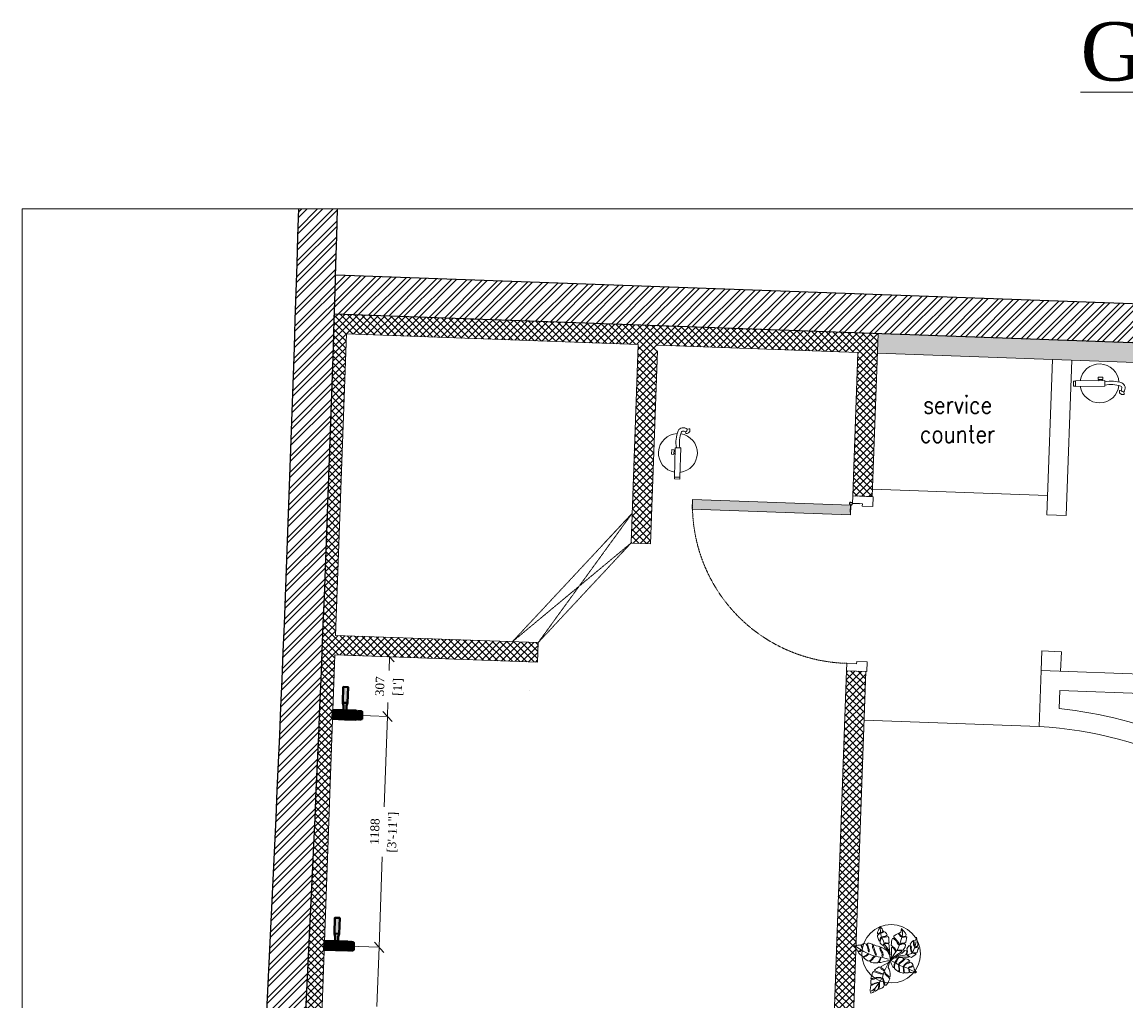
# Model space of a CAD drawing. Header units: millimetres. Extents: x 297264 to 416219, y -77299 to -23696.
# Tile 59 of 256: x 320882 to 326554, y -48457 to -43425. Entities that reach past the tile are written whole.
import ezdxf

# ---------------------------------------------------------------- set-up
doc = ezdxf.new("R2010")
doc.units = ezdxf.units.MM
doc.header["$LTSCALE"] = 2.5
doc.linetypes.add('( Hidden )', pattern=[0.375, 0.25, -0.125])
doc.linetypes.add('HIDDEN2 IDS', pattern=[1.666875, 1.11125, -0.555625])
for name, color, linetype, lineweight in [('CKD Equipments', 252, 'Continuous', 0), ('ELEVATION 1', 143, 'Continuous', 18), ('ELEVATION 3', 23, 'Continuous', 13), ('FURNITURES', 30, 'Continuous', 15), ('HATCH LIGHT', 250, 'Continuous', 0), ('HATCH MEDIUM', 251, 'Continuous', 5), ('L7', 1, 'Continuous', 40), ('ROOM TEXT', 7, 'Continuous', 5), ('SA-GAS', 1, 'Continuous', 40), ('TREES', 55, 'Continuous', 5), ('WALL', 132, 'Continuous', 25)]:
    doc.layers.add(name, color=color, linetype=linetype, lineweight=lineweight)
doc.styles.add('CKD_Dimension Text', font='BOOKOSI.TTF')
doc.styles.add('MTEXT', font='romans.shx', dxfattribs={"width": 0.85})
doc.dimstyles.new('CKD-Dimensions', dxfattribs={"dimtxt": 45, "dimasz": 50, "dimexe": 0, "dimexo": 20, "dimgap": 20, "dimtad": 0, "dimdec": 0, "dimzin": 4, "dimdsep": 46, "dimtxsty": 'CKD_Dimension Text', "dimblk": 'OBLIQUE', "dimcen": 12, "dimclrd": 150, "dimclre": 150, "dimclrt": 7, "dimadec": 0, "dimazin": 2, "dimtfac": 1, "dimtdec": 0, "dimtofl": 0, "dimtmove": 1, "dimatfit": 2, "dimfxl": 1, "dimtfillclr": 7, "dimtolj": 1, "dimtzin": 0, "dimlwd": -1, "dimlwe": -1, "dimarcsym": 0})

# ---------------------------------------------------------------- blocks, each defined once
blk = doc.blocks.new('*U86')
h = blk.add_hatch(color=252)
h.paths.add_polyline_path([(-0.002499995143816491, 0.0152739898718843, 0.7248630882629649), (-0.002499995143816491, 1.231393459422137e-14), (-0.002499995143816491, -0.03600251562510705), (-0.0004999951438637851, -0.03600251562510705), (-0.0004999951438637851, -0.0003832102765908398, 1.209795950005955)])
h.paths.add_polyline_path([(-0.006035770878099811, 0.007636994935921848, -1), (0.006035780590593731, 0.007636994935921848, -1)], flags=16)
blk.add_hatch(color=252).paths.add_polyline_path([(0.007637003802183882, 0.0101369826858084, -0.06360995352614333), (0.008020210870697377, 0.008136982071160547), (0.0436395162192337, 0.00813692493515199), (0.04363951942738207, 0.01013692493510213)])
blk.add_lwpolyline([(-0.002518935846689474, 0.01526776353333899, 0.7239173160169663), (-0.002499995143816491, 1.231393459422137e-14), (-0.002499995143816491, -0.03600251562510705), (-0.0004999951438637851, -0.03600251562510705), (-0.0004999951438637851, -0.0003832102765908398, 1.209795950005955), (-0.002499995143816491, 0.0152739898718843)], format="xyb")
blk.add_lwpolyline([(0.008020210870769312, 0.008136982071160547), (0.0436395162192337, 0.00813692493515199), (0.04363951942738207, 0.01013692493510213), (0.007637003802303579, 0.0101369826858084)])
blk.add_circle((4.85624696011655e-09, 0.007636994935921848), 0.006035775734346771)
blk = doc.blocks.new('*U96')
at = {"true_color": 0xffffff}
h = blk.add_hatch(color=7, dxfattribs=at)
h.dxf.hatch_style = 1
h.paths.add_polyline_path([(-47.52017644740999, -8.520233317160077), (-47.52017644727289, -821.9995470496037), (-97.52017644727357, -821.9995470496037), (-97.52017644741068, -8.520233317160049)])
for points in [[(-849.9994901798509, 50.99999999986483), (-849.9994901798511, 104.9994955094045), (-899.9994901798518, 104.9994955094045), (-899.9994901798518, -1.370974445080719e-10), (-860.9994901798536, -1.370974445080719e-10), (-860.9994901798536, 50.99999999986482), (-849.9994901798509, 50.99999999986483)], [(-50.00000000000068, 51.00000000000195), (-50.00000000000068, 104.9994955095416), (0, 104.9994955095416), (0, 0), (-38.99999999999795, 1.4210854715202e-14), (-38.99999999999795, 51.00000000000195), (-50.00000000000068, 51.00000000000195)]]:
    blk.add_lwpolyline(points)
blk.add_lwpolyline([(-47.52017644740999, -8.520233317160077), (-47.52017644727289, -821.9995470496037), (-97.52017644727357, -821.9995470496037), (-97.52017644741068, -8.520233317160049)], close=True)
at = {"color": 8, "linetype": 'HIDDEN2 IDS', "ltscale": 0.5}
blk.add_arc((-47.4982836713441, -8.467726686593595), 813.5355836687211, 179.4693141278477, 269.9984581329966, dxfattribs=at)
at = {"xscale": 1000, "yscale": 1000, "zscale": 1000, "rotation": 180}
blk.add_blockref('*U86', (-39.49996670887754, -0.3832099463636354), dxfattribs=at)
blk = doc.blocks.new('fe')
at = {"color": 1}
for p, q in [((-120.1766559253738, 44.70558930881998), (-121.9439615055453, 54.24889229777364)), ((-105.5614104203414, 35.20471108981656), (-98.87035802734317, 37.24250937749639))]:
    blk.add_line(p, q, dxfattribs=at)
for points in [[(-22.06789544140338, 14.16045847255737), (128.9422092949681, 14.16045847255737), (128.9422092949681, -14.16045847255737), (-22.06789544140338, -14.16045847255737)], [(128.9422092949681, 13.24089506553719), (138.3485272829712, 13.24089506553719), (138.3485272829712, -13.24089506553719), (128.9422092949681, -13.24089506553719)], [(-11.98682391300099, -20.0721128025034), (11.98682391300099, -20.0721128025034), (11.98682391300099, -32.14981809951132), (-11.98682391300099, -32.14981809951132)], [(-8.052146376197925, -14.16045847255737), (8.052146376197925, -14.16045847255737), (8.052146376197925, -20.0721128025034), (-8.052146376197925, -20.0721128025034)]]:
    blk.add_lwpolyline(points, close=True, dxfattribs=at)
for centre, radius, start, end in [((-119.0950228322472, 54.7764816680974), 2.897378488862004, 111.4977863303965, 190.4916351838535), ((-113.8758932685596, 41.52544804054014), 17.13919037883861, 353.9086583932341, 111.4977863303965), ((4.784059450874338, 0), 100, 8.140707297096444, 173.3120532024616), ((-87.77755919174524, 23.6440291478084), 38.64312080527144, 146.9734630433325, 188.4435724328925), ((-101.5939094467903, 21.59307063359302), 24.67537348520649, 188.4435724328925, 251.1420191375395), ((-117.3282643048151, 33.09549404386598), 11.95439864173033, 10.16238508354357, 103.7845410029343), ((-87.77755919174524, 23.6440291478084), 21.21119354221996, 146.9734630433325, 188.4435724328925), ((-101.5939094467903, 21.59307063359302), 7.24344622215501, 188.4435724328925, 251.1420191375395), ((-53.43427734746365, 152.4164030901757), 146.6477502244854, 249.8567409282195, 282.3503720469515), ((-99.71449078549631, 40.01419514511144), 2.897378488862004, 286.9384141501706, 353.9086583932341), ((-54.14073894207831, 149.9862411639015), 161.5506348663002, 249.9338390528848, 281.4510814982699), ((4.784059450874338, 0), 100, 183.6163695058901, 351.8592927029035)]:
    blk.add_arc(centre, radius, start, end, dxfattribs=at)
blk = doc.blocks.new('sdfvx')
at = {"layer": 'TREES'}
for p, q in [((2.86361204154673, 3.21350058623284), (23.73006125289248, -7.450467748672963)), ((23.73006125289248, -7.450467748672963), (56.91737611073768, -26.32399523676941)), ((56.91737611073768, -26.32399523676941), (77.69897901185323, -35.44267033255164)), ((77.69897901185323, -35.44267033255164), (104.4082512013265, -43.87995524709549)), ((104.4082512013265, -43.87995524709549), (135.6654313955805, -59.10325100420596)), ((135.6654313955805, -59.10325100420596), (160.2256677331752, -69.68472845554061))]:
    blk.add_line(p, q, dxfattribs=at)
for points in [[(-1.311514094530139, 38.92972212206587), (-10.18105905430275, 63.84178030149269), (-20.10781587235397, 72.73270872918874), (-38.51009541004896, 89.06188571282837), (-41.00375610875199, 94.81125571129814), (-39.95501727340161, 99.22217654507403), (-37.27780286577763, 106.3019538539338), (-39.71516043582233, 109.5550929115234), (-43.78725724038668, 101.4316020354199), (-47.33390058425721, 96.9648959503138), (-51.68741337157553, 101.3227528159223), (-56.33076659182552, 106.5515860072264), (-63.76170922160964, 112.5956916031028), (-64.33504865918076, 123.0454583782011), (-61.424304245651, 131.750439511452), (-57.40851056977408, 142.3701613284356), (-57.86709755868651, 150.7299625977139), (-62.51677031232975, 147.2511340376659), (-63.10268564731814, 140.285516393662), (-66.71195165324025, 129.6073794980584), (-69.91037571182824, 124.6759726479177), (-73.0441718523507, 128.8585132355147), (-76.69494113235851, 140.9945287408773), (-81.1005205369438, 153.6537210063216), (-79.58471439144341, 161.3151002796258), (-71.04017900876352, 168.7959341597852), (-62.37895638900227, 177.0893292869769), (-67.7228996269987, 177.4425510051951), (-73.12940235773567, 171.5842809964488), (-80.68134650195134, 171.0106802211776), (-79.85981813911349, 182.5040589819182), (-74.73891203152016, 195.0384605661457), (-69.73484139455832, 206.7602703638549), (-65.60221224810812, 218.192583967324), (-52.07883578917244, 202.5644181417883), (-49.18072314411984, 193.8541265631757), (-45.23380849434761, 189.5546949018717), (-48.25917171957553, 182.9396082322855), (-55.81326935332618, 179.4634602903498), (-58.1985749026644, 174.4151623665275), (-51.5744312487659, 177.1956095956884), (-43.20720780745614, 180.5549172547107), (-40.12547828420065, 184.6737120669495), (-32.80914716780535, 180.7195517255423), (-24.68177326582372, 173.7459938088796), (-18.76455375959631, 162.9430662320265), (-29.34193159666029, 155.7543889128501), (-42.00637929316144, 154.2566055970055), (-50.89481238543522, 153.0456683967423), (-51.07211702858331, 148.9241929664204), (-42.30037847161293, 149.322518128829), (-31.90238100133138, 149.4872135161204), (-21.44385118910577, 152.9607316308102), (-15.11163098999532, 153.7095978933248), (-10.00545426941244, 145.9260678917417), (-8.329155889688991, 134.4884337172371), (-9.380048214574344, 127.1749657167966), (-7.470219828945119, 117.3625353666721), (-13.92135852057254, 112.8985200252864), (-26.64210934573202, 113.8969676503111), (-32.91594339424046, 113.5544277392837), (-32.97641256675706, 110.2455440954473), (-27.10916935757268, 110.646560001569), (-14.04021384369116, 109.1833100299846), (-8.172970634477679, 109.584325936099), (-7.19934529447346, 90.36852299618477), (-5.877515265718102, 70.68791770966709), (-1.82647467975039, 49.78576445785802)], [(165.2719896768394, 149.4050893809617), (168.0412583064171, 135.6687579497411), (170.3002898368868, 123.2006444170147), (173.6174930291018, 104.0027203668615), (174.1797136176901, 97.3441744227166), (162.8334602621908, 88.85495952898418), (155.3896734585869, 86.38274740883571), (153.3315898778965, 82.63064340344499), (157.8675081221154, 82.48481838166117), (165.2399933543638, 84.46132247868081), (171.4092120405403, 88.63464510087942), (176.3699911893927, 87.92181710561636), (177.7106247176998, 79.63350640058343), (174.0192479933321, 71.56230554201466), (168.4783153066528, 54.14323677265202), (162.5228676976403, 51.45710926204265), (150.8280943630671, 51.11364554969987), (141.0490055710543, 53.53078862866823), (137.7875849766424, 51.97551327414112), (142.0385715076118, 49.84676486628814), (155.0765259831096, 45.44338211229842), (163.0137867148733, 44.30285529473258), (160.9557031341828, 40.55075128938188), (154.2191613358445, 35.95299534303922), (144.2211916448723, 29.7999132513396), (134.0808302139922, 22.6553847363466), (122.4599133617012, 26.34914407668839), (113.0395495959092, 34.78649451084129), (105.244758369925, 36.91850841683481), (109.2107985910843, 32.80673504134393), (116.1533276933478, 28.26731363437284), (115.5122112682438, 23.80559634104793), (108.8495186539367, 23.24501265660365), (87.09071751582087, 23.33571784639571), (50.44957893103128, 25.56490702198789), (31.88103775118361, 26.71515929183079), (52.65531230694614, 37.39151804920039), (75.6276555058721, 49.26994274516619), (91.72870800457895, 66.18355778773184), (103.0672334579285, 64.0482885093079), (104.2653974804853, 54.76849071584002), (97.80613725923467, 41.5292146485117), (99.57673421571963, 39.75688023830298), (106.3870620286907, 48.39186936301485), (109.0176490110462, 59.65142662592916), (105.8351169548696, 69.21636371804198), (104.4944834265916, 77.50467442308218), (110.0303135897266, 87.84076392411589), (118.0464628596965, 97.82044955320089), (126.7596520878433, 91.50863281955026), (127.1029990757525, 76.27991249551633), (130.8476107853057, 60.05644971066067), (135.3097503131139, 55.87344230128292), (133.8292653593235, 66.71172003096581), (131.9950947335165, 78.61283059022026), (132.5700752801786, 89.66175821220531), (128.7490521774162, 98.30648291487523), (124.6430900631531, 104.968233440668), (130.5324722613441, 114.2415611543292), (137.7676609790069, 122.3095473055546), (142.4486741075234, 126.6967142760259), (147.1905723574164, 117.4136611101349), (147.1777492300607, 99.70624846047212), (150.4314419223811, 90.63703964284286), (152.3496813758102, 96.9391614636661), (151.227850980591, 113.7976566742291), (150.3120783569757, 121.51896440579), (146.8446777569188, 129.100917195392), (156.6263214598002, 130.225289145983), (161.3047092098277, 131.0709512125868)], [(-226.3925311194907, 96.29935904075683), (-222.4654913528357, 90.63831571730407), (-218.0922489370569, 84.28750535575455), (-214.3365367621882, 76.70487013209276), (-209.3480222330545, 68.50492093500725), (-205.8379376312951, 62.27814009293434), (-199.3023901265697, 61.77919851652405), (-192.4570504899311, 63.43669180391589), (-184.9919224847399, 69.40697365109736), (-184.1929219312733, 65.77070567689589), (-190.2394092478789, 60.4769138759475), (-199.6742223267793, 59.19150914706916), (-200.2939402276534, 54.87871046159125), (-197.0295536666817, 50.00779412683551), (-188.9581228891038, 41.80502143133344), (-182.0574470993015, 34.65086800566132), (-173.8000297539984, 27.74192986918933), (-164.1173309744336, 30.75244391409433), (-154.8661758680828, 33.8249676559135), (-147.9566012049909, 38.99474006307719), (-141.9101211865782, 44.2884810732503), (-137.8422882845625, 41.94323428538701), (-144.9377790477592, 35.47961719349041), (-151.7854472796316, 30.74117033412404), (-159.8038704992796, 27.05134274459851), (-164.9229649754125, 25.14580054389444), (-168.4397534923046, 22.12968016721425), (-163.3870817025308, 17.44196942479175), (-150.8781807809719, 6.400614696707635), (-141.0162698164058, 1.462072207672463), (-132.0771649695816, -0.702802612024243), (-118.8754827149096, 8.404856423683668), (-112.4549123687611, 19.36725050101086), (-103.6309183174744, 28.66378237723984), (-97.71283058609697, 26.93300581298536), (-106.5346296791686, 20.7174985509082), (-112.0300726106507, 10.0623395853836), (-119.2495025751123, 2.736193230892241), (-124.8644389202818, -2.619557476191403), (-124.6209990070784, -7.056385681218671), (-118.4572837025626, -10.14301662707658), (-108.5311450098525, -11.56933078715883), (-96.63080498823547, -11.51859467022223), (-81.27790417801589, -11.963966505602), (-74.49001788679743, -4.575810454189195), (-66.77255109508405, 9.281569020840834), (-61.95434987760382, 21.35460219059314), (-59.86298373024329, 14.45129063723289), (-66.71728540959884, 0.4699324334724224), (-70.11232238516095, -4.764632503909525), (-71.84090343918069, -7.597587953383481), (-69.992899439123, -10.06403063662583), (-59.20134480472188, -8.533410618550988), (-44.64743724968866, -5.34246368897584), (-36.44528558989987, -3.439765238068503), (-25.8374593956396, -0.1220160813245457), (-18.19093154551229, 0.9801830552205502), (-0.1246812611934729, 1.025312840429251), (-1.286474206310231, 14.39779702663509), (-2.260163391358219, 32.14509972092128), (-6.445294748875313, 42.87077938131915), (-12.97413833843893, 52.61262217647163), (-16.7895692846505, 62.84490567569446), (-27.51244310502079, 70.98850229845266), (-39.34628997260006, 77.53100899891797), (-56.60471859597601, 86.17349640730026), (-59.32032619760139, 82.6020310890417), (-58.71176529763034, 71.50994024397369), (-53.10804912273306, 61.46086233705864), (-47.62820897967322, 50.54919425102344), (-45.41734941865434, 38.34647443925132), (-46.34911028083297, 28.79632798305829), (-49.61802039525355, 27.50526613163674), (-52.69874898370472, 30.58906345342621), (-50.90156488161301, 43.09619487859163), (-57.05857627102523, 55.42572704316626), (-61.18393298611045, 63.50164672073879), (-64.81125287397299, 78.10879951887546), (-64.18708188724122, 88.58358651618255), (-76.39276825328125, 92.53835305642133), (-88.59851778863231, 96.49318051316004), (-100.6802576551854, 101.3105271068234), (-104.6905667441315, 97.92510100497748), (-104.819029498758, 90.90059355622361), (-99.15997717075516, 72.03986893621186), (-94.17372806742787, 60.75890525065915), (-90.23435792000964, 51.38915101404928), (-86.54499796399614, 37.21325272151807), (-91.29451836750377, 34.81443619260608), (-97.07969755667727, 49.73165772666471), (-102.7410007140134, 65.5114694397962), (-110.9296667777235, 82.0946140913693), (-111.5382349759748, 93.18665414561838), (-109.8672555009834, 101.7502418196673), (-113.6252258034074, 106.2519133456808), (-126.6320930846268, 110.7620248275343), (-132.5501103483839, 112.4927912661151), (-142.2306214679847, 112.5632510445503), (-145.3158031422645, 109.4850600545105), (-141.1905168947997, 101.4091505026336), (-139.0415564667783, 88.7751559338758), (-133.3803164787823, 72.99540513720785), (-132.5858394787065, 63.19715897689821), (-133.3914734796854, 57.59051560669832), (-136.7820646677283, 58.51788819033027), (-138.6256155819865, 67.14631918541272), (-142.0073078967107, 80.39761760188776), (-145.6346277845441, 95.0047704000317), (-151.6698803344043, 105.1159087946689), (-161.469892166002, 110.4857260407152), (-166.8966542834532, 109.5047837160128), (-174.915007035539, 105.8149460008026), (-180.2842526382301, 99.10327999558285), (-175.6698284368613, 85.23467773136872), (-179.4345099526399, 80.49339724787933), (-180.9084163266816, 88.62854378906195), (-184.6022293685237, 96.64245376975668), (-187.3730953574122, 101.8826758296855), (-194.7120187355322, 99.85593773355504), (-204.51647635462, 99.0638174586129), (-210.9302723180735, 97.34431447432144), (-219.4997399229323, 99.0158540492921)], [(165.1122014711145, -71.19605071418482), (159.6348838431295, -74.08447243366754), (154.6325227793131, -75.2957577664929), (145.4412452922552, -74.29670194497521), (134.3576304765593, -73.02573096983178), (125.4364802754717, -72.38715459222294), (121.158650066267, -68.55571661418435), (120.5327485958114, -61.71067725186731), (119.4573196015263, -53.51428391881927), (116.3941203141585, -52.43074432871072), (117.7865569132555, -58.42098873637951), (117.9611807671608, -66.16622695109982), (116.4246807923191, -72.3789326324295), (113.3145938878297, -73.86207220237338), (106.1497755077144, -74.44091214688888), (99.25508441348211, -75.38023153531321), (93.80304759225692, -75.24019343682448), (87.54404403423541, -69.51570281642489), (86.65135993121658, -57.80715969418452), (86.11770960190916, -48.08024363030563), (85.67295846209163, -39.97452597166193), (81.70728170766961, -40.69134342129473), (82.19404441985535, -52.98493864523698), (84.03283401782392, -64.82937842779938), (85.55953333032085, -72.12562369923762), (85.96225830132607, -76.04356537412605), (83.93413416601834, -76.71713097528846), (73.97783104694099, -74.3214900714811), (65.64374526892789, -71.83723408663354), (57.62507253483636, -69.39830066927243), (58.12809191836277, -59.1770183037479), (57.73196389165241, -46.25317024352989), (56.07258912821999, -35.39950340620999), (56.30229210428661, -29.32068458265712), (53.87151346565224, -26.07631863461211), (52.06655123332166, -29.67708350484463), (53.04981415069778, -40.75526208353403), (55.16031829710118, -50.70876060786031), (54.83844924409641, -59.6693646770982), (51.13796056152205, -67.50115737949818), (47.03968612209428, -64.66051259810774), (41.68148770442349, -59.38717709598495), (33.7096952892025, -54.38161530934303), (25.83007624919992, -46.494217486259), (25.97413962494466, -34.2912673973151), (29.22828260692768, -20.6052285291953), (28.51348194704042, -12.13899076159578), (25.80764410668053, -15.28859038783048), (24.85661399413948, -21.9070879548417), (24.0834673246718, -31.76789087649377), (22.9981744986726, -37.08038757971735), (23.31032065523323, -41.62869379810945), (20.47188512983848, -41.22083119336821), (16.64533253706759, -36.48919436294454), (11.42466372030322, -28.01887607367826), (8.681661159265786, -20.22624457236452), (3.957563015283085, -10.54051976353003), (0, 0), (6.899559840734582, 7.693825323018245), (15.73507044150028, 13.17938021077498), (21.95697974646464, 18.397110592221), (29.34816374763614, 20.55179583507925), (39.66676022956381, 20.67746073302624), (45.97272187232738, 17.51963914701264), (43.21999641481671, 11.80336036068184), (36.54521493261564, 3.433959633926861), (32.2155651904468, -2.055726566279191), (31.26620010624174, -6.422762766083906), (37.25841373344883, -7.283800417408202), (41.9486918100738, -1.524269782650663), (48.58304898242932, 13.28442921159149), (52.68785719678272, 19.4497517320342), (56.87997733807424, 21.7424551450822), (65.2157354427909, 21.50971131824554), (74.99248279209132, 20.10486361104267), (81.52487322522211, 18.52282640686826), (84.85494020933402, 12.57587451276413), (78.63135857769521, 5.106631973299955), (66.0080473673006, -4.338096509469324), (57.21622796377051, -11.75996601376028), (54.59770205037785, -18.78218474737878), (56.71313811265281, -21.98123825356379), (62.66659245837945, -14.15151627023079), (71.0524977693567, -7.314648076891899), (79.61795155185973, -1.468623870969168), (86.60808290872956, 6.855515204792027), (92.01968812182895, 13.15472458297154), (97.60758221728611, 13.96015711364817), (106.6629951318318, 12.01557987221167), (113.2842993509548, 8.812445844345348), (122.3276488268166, -2.14704995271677), (113.4087759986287, -6.002404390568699), (97.0898375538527, -16.52447043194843), (89.33468786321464, -23.45197363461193), (85.41102997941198, -28.356617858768), (84.055680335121, -33.30864524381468), (88.96753305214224, -32.72773458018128), (94.2902317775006, -24.80737758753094), (105.1101826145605, -16.71189169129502), (114.6201327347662, -13.25333722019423), (125.3479101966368, -8.03968736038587), (133.0059545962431, -10.74846521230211), (138.6342098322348, -16.38227003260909), (142.1001340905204, -21.38375129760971), (143.1823083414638, -27.89596717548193), (131.4127104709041, -33.0366892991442), (120.8660833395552, -36.98966086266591), (114.1039899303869, -41.48644248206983), (116.8955378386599, -44.46098424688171), (124.5131579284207, -40.73046383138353), (131.9949134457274, -37.94546483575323), (142.497927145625, -32.05613799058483), (145.7859679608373, -33.81531390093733), (147.3142691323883, -38.86003688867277), (150.9548172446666, -51.6067563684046), (157.4370604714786, -60.2584055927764), (163.3337706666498, -68.50420201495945)], [(-123.2780142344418, -201.73489769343), (-115.2066815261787, -199.7805871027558), (-109.679582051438, -197.4606886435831), (-103.9333349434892, -193.6151769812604), (-101.8925801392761, -186.6421274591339), (-99.5596147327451, -177.6349980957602), (-96.57946418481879, -178.582241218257), (-97.67552549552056, -186.2100534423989), (-96.1515603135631, -190.0621558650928), (-92.95226943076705, -189.4838365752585), (-86.11519559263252, -185.2761035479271), (-79.49732525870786, -182.5938720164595), (-75.71347223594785, -177.9474132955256), (-74.03284148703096, -166.2514108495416), (-71.84071886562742, -150.9957864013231), (-70.59851701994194, -142.3509393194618), (-67.76186178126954, -140.6824777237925), (-66.8929615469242, -145.4785380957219), (-68.23920510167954, -160.5870250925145), (-71.64019549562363, -175.7915444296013), (-68.37040910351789, -178.33745741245), (-59.49758831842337, -173.5302441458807), (-52.87971798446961, -170.8480126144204), (-46.69770179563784, -167.5841867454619), (-41.82300744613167, -162.5754050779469), (-39.41690130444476, -153.0597684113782), (-41.87760970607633, -137.6545829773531), (-45.21259385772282, -124.7189077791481), (-50.00104038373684, -111.0553116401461), (-48.7614910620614, -106.0432549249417), (-45.56477493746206, -109.097685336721), (-43.53461563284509, -116.655695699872), (-39.47157403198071, -128.1389361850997), (-33.81150428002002, -142.9658124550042), (-33.57289122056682, -152.9110346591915), (-25.72076931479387, -152.4822763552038), (-17.45219552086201, -141.1643378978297), (-13.6438305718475, -135.9658892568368), (-10.3906131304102, -128.1655226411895), (-3.772055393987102, -112.7635312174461), (-12.25726236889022, -100.034499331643), (-20.98004995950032, -93.42659581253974), (-31.44167332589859, -83.09999390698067), (-34.48959639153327, -75.39573827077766), (-35.2854968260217, -70.09115034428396), (-32.08878799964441, -73.14563154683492), (-28.02317164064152, -80.99612233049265), (-18.28695319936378, -89.14236858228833), (-7.752189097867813, -98.96046318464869), (-2.447023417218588, -101.7988972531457), (-1.28046659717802, -97.29531730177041), (-1.050730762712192, -81.23869500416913), (-2.78338171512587, -64.38107485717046), (-6.191436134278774, -51.95391708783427), (-12.79871096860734, -40.10508873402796), (-11.55650912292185, -31.46024165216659), (-1.794020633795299, -3.278858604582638), (-15.61432344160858, -12.7114610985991), (-30.08703137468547, -19.45518038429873), (-56.75696432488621, -34.4172122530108), (-57.04924539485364, -36.45128196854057), (-52.39048992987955, -45.62321915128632), (-38.47434044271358, -56.13844028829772), (-36.44418113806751, -63.69645065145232), (-41.67628384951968, -60.34954994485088), (-56.39363152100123, -51.79527082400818), (-64.24902534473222, -39.56886256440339), (-70.28232624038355, -38.18290387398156), (-71.02009217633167, -37.84993891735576), (-73.43187350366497, -39.17785118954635), (-84.85136062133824, -46.36029616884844), (-93.43426296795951, -51.87426942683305), (-98.30895001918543, -56.8830003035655), (-95.55066279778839, -62.98858607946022), (-83.63020154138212, -66.77753831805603), (-70.32934817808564, -71.80292892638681), (-53.53949032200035, -77.84862944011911), (-46.27186008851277, -81.48802069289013), (-49.47115097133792, -82.06633998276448), (-63.28358127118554, -80.60066283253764), (-81.60004223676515, -74.33554868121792), (-99.8434402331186, -67.56196789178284), (-106.5317283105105, -67.11992648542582), (-111.6987037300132, -74.16277786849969), (-116.5081930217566, -89.5612709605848), (-120.7331274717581, -100.8916754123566), (-122.1214698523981, -110.5535573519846), (-110.5611399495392, -109.6196074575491), (-88.89129729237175, -103.3910471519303), (-71.2245889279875, -103.3344877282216), (-59.30155291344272, -103.4906902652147), (-60.39496899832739, -107.4857629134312), (-73.26269850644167, -106.6747976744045), (-86.56884961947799, -108.9149370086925), (-101.7669697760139, -113.4783514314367), (-115.0731208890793, -115.7184907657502), (-121.6204957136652, -121.5249545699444), (-122.7922798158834, -133.294074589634), (-123.0924333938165, -146.2264239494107), (-109.4235761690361, -145.0764370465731), (-97.13253629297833, -139.0572620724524), (-81.93441613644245, -134.4938476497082), (-73.28374127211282, -135.7368869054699), (-83.60981960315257, -138.9243100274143), (-99.89869602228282, -143.8499559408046), (-113.4267177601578, -151.2484887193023), (-121.9338973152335, -152.6211541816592), (-124.1990197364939, -168.3853061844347), (-126.0988539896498, -181.6068101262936), (-127.3410558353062, -190.251657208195), (-125.454391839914, -195.1939628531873)]]:
    blk.add_lwpolyline(points, close=True, dxfattribs=at)
for points in [[(-7.681071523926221, 66.80012284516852), (-34.49221871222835, 102.5841648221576), (-43.18869554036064, 125.8125939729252), (-58.32790850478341, 156.1872268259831), (-62.14333606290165, 181.6171411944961), (-63.40039723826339, 210.4116736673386)], [(2.172293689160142, 10.23895839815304), (5.01913619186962, 26.52723592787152), (7.723509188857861, 41.82402636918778), (8.443506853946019, 57.40590531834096), (7.250515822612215, 73.76867225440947), (6.690913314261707, 83.96867231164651), (10.94444745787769, 85.38138814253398), (20.79221974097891, 79.91849897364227), (26.66877881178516, 71.48441403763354), (30.34733240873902, 61.84820224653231), (35.23942806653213, 64.18112034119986), (32.33935057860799, 72.1875064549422), (26.81896892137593, 83.1003345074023), (15.1293685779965, 89.83983993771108), (6.347495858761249, 99.19740276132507), (6.922546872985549, 110.2463202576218), (7.072673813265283, 121.8623016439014), (9.06469198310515, 132.2016058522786), (13.89072952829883, 141.121774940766), (20.97827574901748, 141.115304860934), (36.27781666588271, 127.7853236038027), (43.99364888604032, 114.533107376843), (50.78859866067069, 101.9191688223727), (54.90221820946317, 105.8819125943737), (50.79880370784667, 116.0851273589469), (43.79021649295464, 127.2117997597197), (30.54621154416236, 140.7524207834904), (22.18927019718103, 149.542970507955), (22.26567429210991, 157.1216577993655), (29.78318394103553, 163.6311640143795), (36.94451617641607, 167.6619271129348), (48.85554503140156, 173.0341110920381), (57.85104789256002, 165.1637636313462), (64.2923824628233, 153.6126477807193), (70.59896813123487, 151.694478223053), (68.9021571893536, 157.5040458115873), (61.04123738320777, 166.2233208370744), (53.95879368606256, 173.3127701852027), (55.37838622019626, 176.1446618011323), (65.72989334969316, 181.234880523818), (68.50287937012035, 193.4859350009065), (70.14128233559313, 204.8880619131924), (77.57734853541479, 196.7358406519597), (85.86305877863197, 187.4495727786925), (95.28086763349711, 175.4707073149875), (99.17057422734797, 163.7802365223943), (95.69289811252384, 157.1962409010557), (81.72888820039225, 155.1549321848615), (73.86031095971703, 153.2497129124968), (76.26691451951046, 148.8560657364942), (88.17531799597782, 150.6867448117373), (96.96484814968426, 151.9536762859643), (103.2027503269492, 153.081252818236), (101.4218778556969, 140.6876388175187), (100.2082653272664, 128.7185190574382), (98.28754872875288, 118.8749228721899), (91.19738442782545, 115.3399388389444), (73.54716348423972, 112.3103476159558), (66.38576078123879, 108.2795946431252), (63.12179257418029, 103.182855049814), (69.43092585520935, 104.8061497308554), (77.01711899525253, 108.2699098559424), (88.71189232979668, 108.6133735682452), (96.21911916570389, 100.9568805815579), (93.79976294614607, 87.64310498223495), (88.40640228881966, 78.29850256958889), (81.38235926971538, 68.1762066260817), (73.30262903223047, 68.32524635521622), (56.00858550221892, 67.77439824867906), (44.95237368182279, 68.35113680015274), (48.06877715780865, 65.37346082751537), (57.35177394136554, 63.02760257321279), (70.39228332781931, 62.16573484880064), (72.51649548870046, 59.33057773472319), (68.40288323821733, 55.36788475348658), (58.90100555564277, 49.14351783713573), (48.26455211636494, 42.0702741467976), (2.172286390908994, 10.23890760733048)], [(7.138253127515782, 16.60915033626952), (24.59276228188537, 42.94186732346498), (45.6648062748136, 73.30866369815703), (59.86306782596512, 105.1690744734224), (68.81554804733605, 135.7593999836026), (76.49090524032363, 164.5093209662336), (77.14228988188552, 183.1369358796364), (72.54540875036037, 196.9529403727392)], [(-11.40078712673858, 11.44930280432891), (-48.75937883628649, 21.21930921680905), (-90.00426266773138, 28.46645945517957), (-123.2928338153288, 38.97219290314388), (-167.0562521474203, 59.34661203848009), (-204.3439049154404, 81.8717987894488), (-215.3124840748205, 91.37120912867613)], [(49.03523715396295, 29.81602521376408), (74.41155853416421, 33.75929782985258), (106.0257893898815, 38.83019776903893), (132.5393896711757, 47.16389272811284), (145.4528075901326, 66.5594655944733), (156.6719694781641, 95.30612107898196), (163.7088356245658, 123.1358296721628)], [(-10.88834438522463, -12.35246399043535), (-37.97329583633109, -67.1098476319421), (-48.53962773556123, -100.8849122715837), (-65.42889637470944, -131.6753483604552), (-95.41033260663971, -170.445911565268), (-117.8161125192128, -189.025237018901)]]:
    blk.add_lwpolyline(points, dxfattribs=at)
for radius, start, end in [(74.10272323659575, 67.95600812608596, 75.26503663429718), (74.10272323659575, 51.32077306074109, 54.25267464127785), (74.10272323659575, 9.822767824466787, 13.08212103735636), (101.629737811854, 19.22151081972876, 20.02125703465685), (101.629737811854, 238.6692265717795, 240.9864653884)]:
    blk.add_arc((2.600023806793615, 7.311754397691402), radius, start, end, dxfattribs=at)
blk = doc.blocks.new('fffffff')
at = {"layer": 'SA-GAS'}
for color, points in [(1, [(62187.73992903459, -25567.32691985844), (62187.73992903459, -25797.29898386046), (62170.95592036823, -25797.29898386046), (62167.75874763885, -25796.45666766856), (62137.84171567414, -25744.63884829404), (62038.04528895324, -25744.63884829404), (61988.14707559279, -25831.06508904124), (61988.14707559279, -25567.32691985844)]), (40, [(62351.03788234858, -25777.29089300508), (62697.11359779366, -25777.29089300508), (62697.11359779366, -25884.83928507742), (62351.03788234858, -25884.83928507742)]), (1, [(61988.14707559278, -25831.06508904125), (61988.14707559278, -26075.8322936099), (62187.73992903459, -26075.8322936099), (62187.73992903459, -25864.83119422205), (62170.95592036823, -25864.83119422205), (62167.75874763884, -25865.67351041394), (62137.84171567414, -25917.49132978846), (62038.04528895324, -25917.49132978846)])]:
    blk.add_hatch(color=color, dxfattribs=at).paths.add_polyline_path(points)
at = {"layer": 'SA-GAS', "true_color": 0xf2f2f2}
blk.add_hatch(color=7, dxfattribs=at).paths.add_polyline_path([(62038.04528895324, -25744.63884829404), (61988.14707559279, -25831.06508904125), (62038.04528895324, -25917.49132978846), (62137.84171567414, -25917.49132978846), (62187.73992903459, -25831.06508904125), (62137.84171567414, -25744.63884829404)])
at = {"layer": 'SA-GAS', "true_color": 0xe3e3e3}
for points in [[(62281.93805586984, -25864.83119422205), (62351.03788234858, -25884.83928507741), (62351.03788234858, -25777.29089300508), (62281.93805586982, -25797.29898386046), (62167.50068445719, -25797.29898386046, 0.003283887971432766), (62167.05029902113, -25796.25690315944, -0.09240466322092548), (62128.58307305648, -25777.08981229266, 2.004689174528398), (62128.58307305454, -25885.0403657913, -0.1011032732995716), (62170.95592036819, -25864.83119422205), (62187.73992903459, -25864.83119422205)], [(62007.01334960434, -26075.8322936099), (62168.87365502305, -26075.8322936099), (62168.87365502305, -26211.72930765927), (62007.01334960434, -26211.72930765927)]]:
    blk.add_hatch(color=254, dxfattribs=at).paths.add_polyline_path(points)
at = {"layer": 'SA-GAS', "color": 0}
for points in [[(62187.73992903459, -25797.29898386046), (62187.73992903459, -25567.32691985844), (61988.14707559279, -25567.32691985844), (61988.14707559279, -26075.8322936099), (62187.73992903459, -26075.8322936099), (62187.73992903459, -25864.83119422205)], [(62187.73992903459, -25567.32691985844), (62187.73992903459, -25797.29898386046), (62170.95592036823, -25797.29898386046), (62167.75874763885, -25796.45666766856), (62137.84171567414, -25744.63884829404), (62038.04528895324, -25744.63884829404), (61988.14707559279, -25831.06508904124), (61988.14707559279, -25567.32691985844), (62187.73992903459, -25567.32691985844)], [(62167.75874763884, -25796.45666766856), (62137.84171567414, -25744.63884829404), (62038.04528895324, -25744.63884829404), (61988.14707559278, -25831.06508904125), (62038.04528895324, -25917.49132978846), (62137.84171567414, -25917.49132978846), (62167.75874763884, -25865.67351041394)], [(62170.95592036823, -25797.29898386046), (62281.93805586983, -25797.29898386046)], [(62281.93805586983, -25797.29898386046), (62351.03788234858, -25777.29089300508)], [(61988.14707559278, -25831.06508904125), (61988.14707559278, -26075.8322936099), (62187.73992903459, -26075.8322936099), (62187.73992903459, -25864.83119422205), (62170.95592036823, -25864.83119422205), (62167.75874763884, -25865.67351041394), (62137.84171567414, -25917.49132978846), (62038.04528895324, -25917.49132978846), (61988.14707559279, -25831.06508904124), (61988.14707559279, -26075.8322936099)], [(62170.95592036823, -25864.83119422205), (62281.93805586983, -25864.83119422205)], [(62281.93805586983, -25864.83119422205), (62351.03788234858, -25884.83928507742)]]:
    blk.add_lwpolyline(points, dxfattribs=at)
for points in [[(62038.04528895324, -25744.63884829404), (61988.14707559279, -25831.06508904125), (62038.04528895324, -25917.49132978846), (62137.84171567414, -25917.49132978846), (62187.73992903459, -25831.06508904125), (62137.84171567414, -25744.63884829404)], [(62351.03788234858, -25777.29089300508), (62697.11359779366, -25777.29089300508), (62697.11359779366, -25884.83928507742), (62351.03788234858, -25884.83928507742)], [(61994.78200602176, -26088.91602579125), (62180.49324012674, -26088.91602579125), (62180.49324012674, -26097.67286506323), (61994.78200602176, -26097.67286506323)], [(61994.78200602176, -26110.75659724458), (62180.49324012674, -26110.75659724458), (62180.49324012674, -26119.51343651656), (61994.78200602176, -26119.51343651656)], [(61994.78200602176, -26132.59716869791), (62180.49324012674, -26132.59716869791), (62180.49324012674, -26141.35400796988), (61994.78200602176, -26141.35400796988)], [(61994.78200602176, -26156.86453281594), (62180.49324012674, -26156.86453281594), (62180.49324012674, -26165.62137208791), (61994.78200602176, -26165.62137208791)], [(61994.78200602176, -26178.70510426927), (62180.49324012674, -26178.70510426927), (62180.49324012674, -26187.46194354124), (61994.78200602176, -26187.46194354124)], [(62007.01334960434, -26075.8322936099), (62168.87365502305, -26075.8322936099), (62168.87365502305, -26211.72930765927), (62007.01334960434, -26211.72930765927)]]:
    blk.add_lwpolyline(points, close=True, dxfattribs=at)
for centre, radius, start, end in [((62087.94350231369, -25831.06508904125), 86.42624074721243, 30.00000000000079, 329.9999999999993), ((62087.94350231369, -25831.06508904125), 67.5640822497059, 52.93734117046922, 307.0626588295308), ((62199.23029890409, -25683.48925548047), 117.2693257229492, 233.0047169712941, 256.048153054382), ((62199.23029890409, -25978.64092260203), 117.2693257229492, 103.951846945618, 126.9952830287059)]:
    blk.add_arc(centre, radius, start, end, dxfattribs=at)
blk = doc.blocks.new('_Oblique')
at = {"color": 0, "linetype": 'ByBlock', "lineweight": -2}
blk.add_line((-0.5, -0.5), (0.5, 0.5), dxfattribs=at)
blk = doc.blocks.new('*D865')
at = {"layer": 'CKD Equipments', "color": 150}
for p, q in [((322509.0453581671, -46678.12397027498), (322770.0002267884, -46687.53227616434)), ((322770.0002267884, -46687.53227616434), (322767.4454779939, -46758.39244417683)), ((322758.9504324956, -46994.01653080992), (322761.5051812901, -46923.15636279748)), ((322497.9955638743, -46984.60822492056), (322758.9504324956, -46994.01653080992))]:
    blk.add_line(p, q, dxfattribs=at)
at = {"layer": 'Defpoints', "color": 0}
for p in [(322489.0583439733, -46677.40337079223), (322478.0085496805, -46983.8876254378), (322758.9504324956, -46994.01653080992)]:
    blk.add_point(p, dxfattribs=at)
at = {"layer": 'CKD Equipments', "color": 150, "linetype": 'ByBlock', "xscale": 50, "yscale": 50, "zscale": 50}
for p, rotation in [((322770.0002267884, -46687.53227616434), 87.93518763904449), ((322758.9504324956, -46994.01653080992), 267.9351876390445)]:
    blk.add_blockref('_Oblique', p, dxfattribs=dict(at, rotation=rotation))
at = {"layer": 'CKD Equipments', "color": 7, "char_height": 45, "attachment_point": 5, "rotation": 87.93518763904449, "style": 'CKD_Dimension Text'}
for s, insert in [('\\A1;307', (322720.9068624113, -46839.20361284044)), ("\\A1;[1']", (322815.5550457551, -46842.61600006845))]:
    blk.add_mtext(s, dxfattribs=dict(at, insert=insert))
blk = doc.blocks.new('*D866')
at = {"layer": 'CKD Equipments', "color": 150}
for p, q in [((322497.9955638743, -46984.60822492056), (322758.9504324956, -46994.01653080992)), ((322758.9504324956, -46994.01653080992), (322742.1803628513, -47459.16204927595)), ((322716.1482653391, -48181.20517437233), (322732.9183349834, -47716.05965590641)), ((322455.1933967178, -48171.79686848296), (322716.1482653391, -48181.20517437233))]:
    blk.add_line(p, q, dxfattribs=at)
at = {"layer": 'Defpoints', "color": 0}
for p in [(322478.0085496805, -46983.8876254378), (322435.206382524, -48171.07626900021), (322716.1482653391, -48181.20517437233)]:
    blk.add_point(p, dxfattribs=at)
at = {"layer": 'CKD Equipments', "color": 150, "linetype": 'ByBlock', "xscale": 50, "yscale": 50, "zscale": 50}
for p, rotation in [((322758.9504324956, -46994.01653080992), 87.93518763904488), ((322716.1482653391, -48181.20517437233), 267.9351876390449)]:
    blk.add_blockref('_Oblique', p, dxfattribs=dict(at, rotation=rotation))
at = {"layer": 'CKD Equipments', "color": 7, "char_height": 45, "attachment_point": 5, "rotation": 87.93518763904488, "style": 'CKD_Dimension Text'}
for s, insert in [('\\A1;1188', (322694.3032528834, -47586.05168451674)), ('\\A1;[3\'-11"]', (322788.6290650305, -47589.45244917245))]:
    blk.add_mtext(s, dxfattribs=dict(at, insert=insert))
blk = doc.blocks.new('*D867')
at = {"layer": 'CKD Equipments', "color": 150}
for p, q in [((322455.1933967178, -48171.79686848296), (322716.1482653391, -48181.20517437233)), ((322716.1482653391, -48181.20517437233), (322705.1921130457, -48485.09211384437)), ((322686.4499995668, -49004.9355179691), (322697.4061518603, -48701.0485784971)), ((322425.4951309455, -48995.52721207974), (322686.4499995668, -49004.9355179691))]:
    blk.add_line(p, q, dxfattribs=at)
at = {"layer": 'Defpoints', "color": 0}
for p in [(322435.206382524, -48171.07626900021), (322405.5081167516, -48994.80661259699), (322686.4499995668, -49004.9355179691)]:
    blk.add_point(p, dxfattribs=at)
at = {"layer": 'CKD Equipments', "color": 150, "linetype": 'ByBlock', "xscale": 50, "yscale": 50, "zscale": 50}
for p, rotation in [((322716.1482653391, -48181.20517437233), 87.93518763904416), ((322686.4499995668, -49004.9355179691), 267.9351876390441)]:
    blk.add_blockref('_Oblique', p, dxfattribs=dict(at, rotation=rotation))
at = {"layer": 'CKD Equipments', "color": 7, "char_height": 45, "attachment_point": 5, "rotation": 87.93518763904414, "style": 'CKD_Dimension Text'}
for s, insert in [('\\A1;824', (322657.666190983, -48591.49723100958)), ('\\A1;[2\'-8"]', (322752.3788485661, -48594.91194275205))]:
    blk.add_mtext(s, dxfattribs=dict(at, insert=insert))

msp = doc.modelspace()

# ---------------------------------------------------------------- hatches: boundary and pattern name
at = {"layer": 'HATCH LIGHT', "true_color": 0x636466}
h = msp.add_hatch(dxfattribs=at)
h.set_pattern_fill('ANSI32', color=251, scale=6)
h.set_pattern_definition([(45, (257511.5208075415, -65953.14841760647), (-40.41115254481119, 40.41115254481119), []), (45, (257538.4615875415, -65953.14841760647), (-40.41115254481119, 40.41115254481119), [])])
h.paths.add_polyline_path([(334654.3614832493, -51818.09714276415), (334460.4170337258, -51866.939240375), (334641.9597618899, -52587.81709861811), (322089.3099272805, -52587.70757719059, -0.0002631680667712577), (322074.782892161, -52787.70745042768), (334898.572081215, -52787.81933765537)])
h.paths.add_polyline_path([(322503.2549048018, -44385.17791866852), (322303.1714754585, -44385.17791866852, -0.0119723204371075), (321821.9537311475, -53484.15448556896), (322022.5440961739, -53484.15448556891, 0.01195971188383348)])
h.paths.add_polyline_path([(322486.8802321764, -44925.72678326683), (332165.8223444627, -45274.68539269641, 0.0035014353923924), (332659.8934385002, -46028.7641719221), (332827.5176880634, -45919.64905824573), (332277.4073387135, -45078.5784668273), (322493.1148803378, -44725.82162099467, -0.0002624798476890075)])
h = msp.add_hatch(dxfattribs=at)
h.set_pattern_fill('ANSI37', color=251, scale=8)
h.set_pattern_definition([(45, (257511.5208075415, -65953.14841760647), (-17.96051224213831, 17.96051224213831), []), (135, (257511.5208075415, -65953.14841760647), (-17.96051224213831, -17.9605122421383), [])])
edge = h.paths.add_edge_path()
edge.add_line((325280.4206889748, -45026.44336798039), (322486.8802321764, -44925.72678326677))
edge.add_arc((132089.5243850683, -38887.55856763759), 190493.0775355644, 356.573536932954, 358.1835585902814, ccw=False)
edge.add_line((322242.063114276, -50272.83870506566), (325091.2776697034, -50272.86356436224))
edge.add_line((325091.2776697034, -50272.86356436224), (325217.7825137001, -46763.81638780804))
edge.add_line((325217.7825137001, -46763.81638780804), (325117.8474427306, -46760.21339039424))
edge.add_line((325117.8474427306, -46760.21339039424), (325088.5944682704, -47571.64521278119))
edge.add_line((325088.5944682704, -47571.64521278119), (325088.6007657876, -47571.64543982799))
edge.add_line((325088.6007657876, -47571.64543982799), (325023.7468123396, -49370.47671727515))
edge.add_line((325023.7468123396, -49370.47671727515), (324994.8178288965, -50172.86272274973))
edge.add_line((324994.8178288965, -50172.86272274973), (322363.1101670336, -50172.83976119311))
edge.add_line((322363.1101670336, -50172.83976119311), (322489.1323786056, -46677.4060400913))
edge.add_line((322489.1323786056, -46677.4060400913), (323488.4830882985, -46713.4360142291))
edge.add_line((323488.4830882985, -46713.4360142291), (323529.8775500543, -46714.92842452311))
edge.add_line((323529.8775500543, -46714.92842452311), (323533.4805474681, -46614.99335355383))
edge.add_line((323533.4805474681, -46614.99335355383), (322492.7353760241, -46577.47096902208))
edge.add_line((322492.7353760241, -46577.47096902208), (322548.6435778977, -45028.01789842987))
edge.add_line((322548.6435778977, -45028.01789842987), (324047.6696424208, -45082.06285963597))
edge.add_line((324047.6696424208, -45082.06285963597), (324036.8606501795, -45381.86807254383))
edge.add_line((324036.8606501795, -45381.86807254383), (324013.4556895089, -46029.82668975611))
edge.add_line((324013.4556895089, -46029.82668975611), (324010.813793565, -46102.98353217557))
edge.add_line((324010.813793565, -46102.98353217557), (324110.7504149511, -46106.58863829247))
edge.add_line((324110.7504149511, -46106.58863829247), (324147.5513896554, -45085.66456817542))
edge.add_line((324147.5513896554, -45085.66456817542), (325176.8826206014, -45122.77544153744))
edge.add_line((325176.8826206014, -45122.77544153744), (325150.2743817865, -45860.79879611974))
edge.add_line((325150.2743817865, -45860.79879611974), (325250.2094527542, -45864.40179353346))
edge.add_line((325250.2094527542, -45864.40179353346), (325280.4206889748, -45026.44336798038))
h = msp.add_hatch(dxfattribs=at)
h.set_pattern_fill('ANSI36', color=251, scale=7)
h.set_pattern_definition([(45, (257511.5208075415, -65953.14841760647), (11.78658615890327, 43.2174825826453), [55.56250000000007, -11.11250000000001, 0, -11.11250000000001])])
h.paths.add_polyline_path([(328611.9166498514, -46017.07314190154), (329551.3063169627, -46050.94131759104), (329579.0476983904, -45281.48838621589), (332110.1072082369, -45372.74164475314), (332576.6341486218, -46084.15271450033), (332659.8934385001, -46028.76417192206, -0.003501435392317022), (332165.8223444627, -45274.68539269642), (329112.9488939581, -45164.81250442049, -0.4036973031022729), (329498.536904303, -45564.55278829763, -0.9999999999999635), (328698.536904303, -45564.55278829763, -0.4248086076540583), (329112.9488939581, -45164.81250442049), (325280.4177511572, -45026.52485319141), (325276.8176915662, -45126.37843894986), (328639.6580312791, -45247.62021052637)])

# ---------------------------------------------------------------- linework, layer by layer
at = {"layer": 'CKD Equipments', "elevation": 889.9999999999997}
msp.add_lwpolyline([(323491.6841252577, -46860.8386708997), (323491.6841252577, -46860.8386708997)], dxfattribs=at)
at = {"layer": 'ELEVATION 1'}
for p, q in [((322492.7353760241, -46577.47096902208), (322548.6435778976, -45028.01789843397)), ((325250.2094527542, -45864.40179353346), (325280.4206889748, -45026.44336798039)), ((324047.66964242, -45082.06285963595), (324010.8137565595, -46102.98455724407)), ((324146.4797559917, -45115.34921782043), (324110.7504519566, -46106.58761322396)), ((325150.2743817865, -45860.79879611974), (325176.8826206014, -45122.77544153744)), ((325250.2094527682, -45864.40179353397), (325150.2743817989, -45860.79879612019)), ((324110.7504519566, -46106.58761322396), (324010.8137565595, -46102.98455724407)), ((322492.735376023, -46577.47096902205), (323533.4805474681, -46614.99335355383)), ((323529.8775500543, -46714.92842452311), (323533.4805474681, -46614.99335355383)), ((322363.1101670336, -50172.83976119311), (322489.1323786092, -46677.40603999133)), ((322489.1323786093, -46677.40603999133), (323529.8775500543, -46714.92842452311)), ((324994.8178288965, -50172.86272274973), (325117.8474338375, -46760.21363707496)), ((325091.2776697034, -50272.86356436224), (325217.7825137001, -46763.81638780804)), ((325217.7825137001, -46763.81638780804), (325117.8474427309, -46760.21339039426))]:
    msp.add_line(p, q, dxfattribs=at)
for points in [[(324047.6696424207, -45082.06285964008), (322548.6435778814, -45028.01789843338)], [(325176.8826206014, -45122.77544153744), (324147.5513896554, -45085.66456817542)], [(332659.8934385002, -46028.7641719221), (332576.6341486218, -46084.15271450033), (332110.1072082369, -45372.74164475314), (329579.0476983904, -45281.48838621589), (329551.3063169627, -46050.94131759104), (328611.9166498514, -46017.07314190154), (328639.6580312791, -45247.62021052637), (325276.8176915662, -45126.37843894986)]]:
    msp.add_lwpolyline(points, dxfattribs=at)
at = {"layer": 'ELEVATION 3'}
msp.add_lwpolyline([(320881.8716454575, -53484.15448556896), (336444.372986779, -53484.15448556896), (336444.372986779, -44385.17791866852), (320881.8716454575, -44385.17791866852)], close=True, dxfattribs=at)
msp.add_circle((325347.7089777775, -48214.72852932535), 150, dxfattribs=at)
at = {"layer": 'FURNITURES'}
for p, q in [((326147.4093510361, -45958.28598343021), (326176.2333303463, -45158.80541567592)), ((326247.3444220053, -45961.88898084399), (326276.1684013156, -45162.4084130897)), ((326151.0123484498, -45858.35091246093), (325251.5967096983, -45825.92393573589)), ((326247.3444220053, -45961.88898084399), (326147.4093510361, -45958.28598343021)), ((326118.5853717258, -46757.7665511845), (326122.1883691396, -46657.83148021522)), ((326222.123440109, -46661.43447762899), (326122.1883691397, -46657.83148021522)), ((326218.5204426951, -46761.36954859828), (326222.1234401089, -46661.43447762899)), ((326108.1906588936, -47046.08104195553), (326118.5853717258, -46757.7665511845)), ((328007.7599458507, -46825.87768613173), (326118.5853717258, -46757.7665511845)), ((326211.5760679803, -46953.98322556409), (326214.9174452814, -46861.30461956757)), ((327854.9775632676, -46920.4343355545), (326214.9174452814, -46861.30461956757))]:
    msp.add_line(p, q, dxfattribs=at)
for radius, start, end in [(2138.954489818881, 49.36083488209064, 84.15734767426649), (2038.954489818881, 40.50816450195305, 86.78491502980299)]:
    msp.add_arc((325993.8371708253, -49081.82628419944), radius, start, end, dxfattribs=at)
at = {"layer": 'HATCH LIGHT', "linetype": '( Hidden )'}
for p, q in [((324016.3211018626, -45950.42905125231), (323401.2099825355, -46610.2245521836)), ((324016.3211018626, -45950.42905125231), (323533.4805474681, -46614.99335355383)), ((323401.2099825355, -46610.2245521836), (324010.8137565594, -46102.98455724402)), ((324010.8137565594, -46102.98455724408), (323533.4805474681, -46614.99335355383))]:
    msp.add_line(p, q, dxfattribs=at)
at = {"layer": 'HATCH MEDIUM'}
msp.add_line((325208.7750201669, -47013.6540652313), (326108.1906588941, -47046.08104195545), dxfattribs=at)
at = {"layer": 'WALL'}
msp.add_line((332277.4073387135, -45078.5784668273), (322494.086226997, -44725.85664132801), dxfattribs=at)
at = {"layer": 'WALL', "flags": 128}
msp.add_lwpolyline([(332827.5176880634, -45919.64905824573), (332659.8934385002, -46028.7641719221, -0.003501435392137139), (332165.8223444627, -45274.68539269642), (322486.8802321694, -44925.72678326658)], format="xyb", dxfattribs=at)
at = {"layer": 'WALL'}
for radius, start, end in [(190293.077535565, 355.6007561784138, 358.3444788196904), (190493.077535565, 355.6053840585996, 358.3462138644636)]:
    msp.add_arc((132089.5243850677, -38887.55856763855), radius, start, end, dxfattribs=at)

# ---------------------------------------------------------------- block references
at = {"layer": 'ELEVATION 3'}
for p, rotation in [((326423.2243656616, -45282.23957652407), 180.4202872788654), ((324251.9520604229, -45635.46512269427), 268.3554749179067)]:
    msp.add_blockref('fe', p, dxfattribs=dict(at, rotation=rotation))
at = {"layer": 'HATCH MEDIUM', "extrusion": (0, 0, -1), "zscale": -1, "rotation": 92.06510445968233}
msp.add_blockref('*U96', (-325150.2789863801, -45860.79842648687), dxfattribs=at)
at = {"layer": 'L7', "color": 0, "xscale": 0.2352410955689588, "yscale": 0.2352410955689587, "zscale": 0.2352410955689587, "rotation": 88.11599336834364}
for p in [(315986.5960815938, -61383.89472867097), (315943.7939144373, -62571.08337223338)]:
    msp.add_blockref('fffffff', p, dxfattribs=at)
at = {"layer": 'TREES', "xscale": 0.8164613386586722, "yscale": 0.8164613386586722, "zscale": 0.8164613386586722}
msp.add_blockref('sdfvx', (325343.0498766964, -48251.58050841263), dxfattribs=at)

# ---------------------------------------------------------------- texts
at = {"layer": 'ROOM TEXT', "attachment_point": 9}
for s, width, insert, char_height, style in [('\\A1;\\pxqc;{\\L\\fBookman Old Style|b0|i0|c0|p18;GAS POINT }', 3047.800279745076, (329021.3781922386, -43729.82562885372), 300, 'CKD_Dimension Text'), ('\\A1;\\pxqc;service\\Pcounter', 1162.930674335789, (326270.4874167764, -45587.17558043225, 0.2060197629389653), 90, 'MTEXT')]:
    msp.add_mtext_dynamic_manual_height_columns(s, width=width, gutter_width=1.8, heights=[0], dxfattribs=dict(at, insert=insert, char_height=char_height, style=style))

# ---------------------------------------------------------------- dimensions: what is measured, and where the dimension line sits
at = {"layer": 'CKD Equipments'}
dim = msp.add_aligned_dim(p1=(322489.0583439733, -46677.40337079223), p2=(322478.0085496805, -46983.8876254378), distance=281.1244141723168, dimstyle='CKD-Dimensions', override={"dimpost": '\\X'}, dxfattribs=at)
dim.commit()
dim.dimension.update_dxf_attribs({"geometry": '*D865', "text_midpoint": (322764.475329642, -46840.77440348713)})
for base, p1, p2, picture, middle in [((322716.1482653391, -48181.20517437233), (322478.0085496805, -46983.8876254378), (322435.206382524, -48171.07626900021), '*D866', (322737.5493489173, -47587.61085259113)), ((322686.4499995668, -49004.9355179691), (322435.206382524, -48171.07626900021), (322405.5081167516, -48994.80661259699), '*D867', (322701.2991324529, -48593.07034617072))]:
    dim = msp.add_linear_dim(base=base, p1=p1, p2=p2, angle=87.93518763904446, dimstyle='CKD-Dimensions', override={"dimpost": '\\X'}, dxfattribs=at)
    dim.commit()
    dim.dimension.update_dxf_attribs({"geometry": picture, "text_midpoint": middle})

doc.saveas('drawing.dxf')
